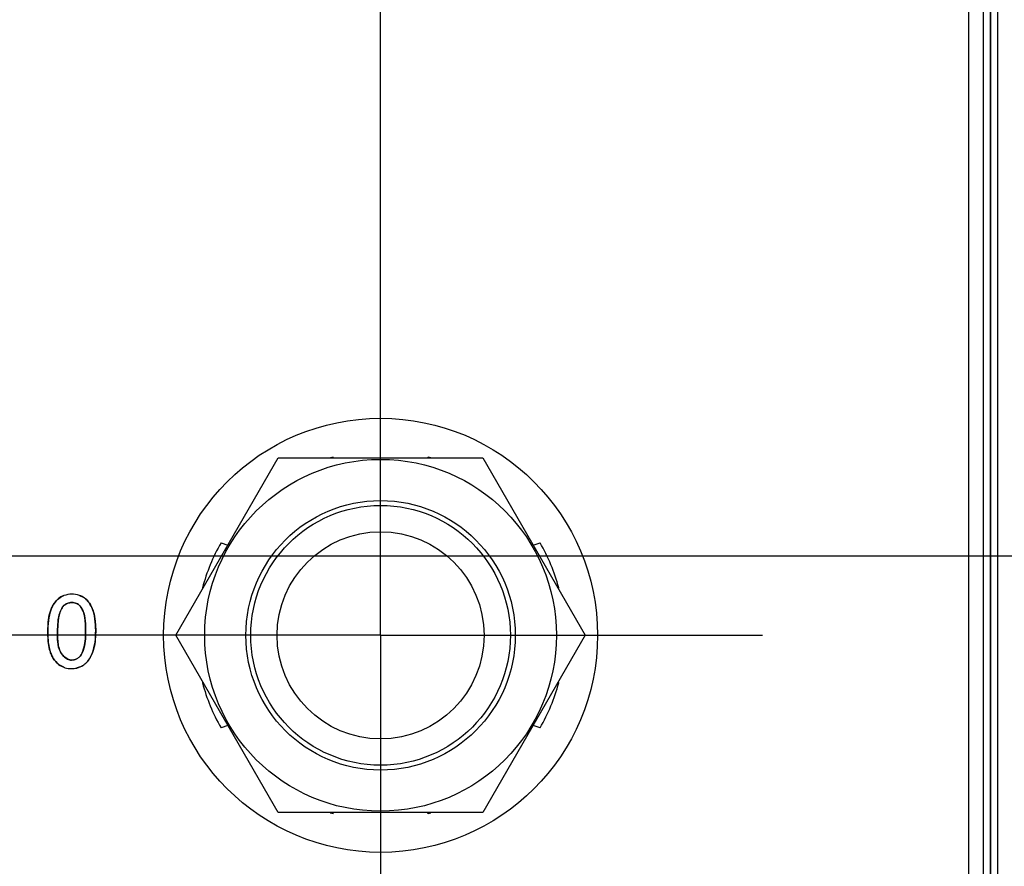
# Model space of a CAD drawing. Header units: inches. Extents: x 0 to 34, y 0 to 22.
# Tile 24 of 139: x 6.469 to 7.163, y 15.771 to 16.368. Entities that reach past the tile are written whole.
import ezdxf

# ---------------------------------------------------------------- set-up
doc = ezdxf.new("R2010")
doc.units = ezdxf.units.IN
doc.header["$LTSCALE"] = 1.87
doc.header["$MEASUREMENT"] = 0
doc.linetypes.add('CENTER', pattern=[0.6, 0.375, -0.075, 0.075, -0.075])
doc.layers.get('0').update_dxf_attribs({"linetype": 'CONTINUOUS'})
for name, color, linetype in [('02___PRT_ALL_AXES', 7, 'CONTINUOUS'), ('DEFAULT_1', 7, 'CENTER'), ('DIMENSIONS', 7, 'CONTINUOUS')]:
    doc.layers.add(name, color=color, linetype=linetype)
doc.styles.get("Standard").update_dxf_attribs({"font": 'txt', "width": 0.8})
doc.dimstyles.new('DIMSTYLE_1', dxfattribs={"dimtxt": 0.125, "dimasz": 0.18, "dimexe": 0.125, "dimexo": 0.0625, "dimgap": 0.03125, "dimtad": 0, "dimtih": 1, "dimtoh": 1, "dimdsep": 46, "dimtxsty": 'STANDARD', "dimblk": '_FILLED', "dimblk1": '_FILLED', "dimblk2": '_FILLED', "dimcen": 0.09, "dimazin": 2, "dimtp": 0.001, "dimtm": 0.001, "dimtfac": 1, "dimtofl": 0, "dimtmove": 0, "dimatfit": 3, "dimldrblk": '_FILLED', "dimfxl": 1, "dimtolj": 1, "dimarcsym": 0})

# ---------------------------------------------------------------- blocks, each defined once
blk = doc.blocks.new('*D14')
at = {"layer": 'DIMENSIONS', "color": 2, "linetype": 'CONTINUOUS'}
blk.add_line((7.22993, 17.80067), (5.38823, 17.80067), dxfattribs=at)
at = {"layer": 'DIMENSIONS', "color": 2, "linetype": 'CONTINUOUS', "insert": (5.32573, 17.86317), "char_height": 0.125, "width": 1.325, "attachment_point": 3, "line_spacing_factor": 0.9}
blk.add_mtext('88.11{\\ftxt.shx;\\W1.000000;\\H0.125000; }[3.469]', dxfattribs=at)
blk = doc.blocks.new('_FILLED')
at = {"color": 0, "linetype": 'BYBLOCK'}
blk.add_solid([(0, 0), (-1, 0.1736), (-1, -0.1736)], dxfattribs=at)
blk = doc.blocks.new('*D22')
at = {"layer": 'DIMENSIONS', "color": 2, "linetype": 'CONTINUOUS'}
blk.add_line((7.68522, 15.98946), (5.38823, 15.98946), dxfattribs=at)
at = {"layer": 'DIMENSIONS', "color": 2, "linetype": 'CONTINUOUS', "insert": (5.32573, 16.05196), "char_height": 0.125, "width": 1.325, "attachment_point": 3, "line_spacing_factor": 0.9}
blk.add_mtext('42.11{\\ftxt.shx;\\W1.000000;\\H0.125000; }[1.658]', dxfattribs=at)
blk = doc.blocks.new('*D26')
at = {"layer": 'DIMENSIONS', "color": 2, "linetype": 'CONTINUOUS'}
blk.add_line((8.07229, 15.75194), (8.07229, 13.64417), dxfattribs=at)
at = {"layer": 'DIMENSIONS', "color": 2, "linetype": 'CONTINUOUS', "insert": (8.00979, 13.58167), "char_height": 0.125, "width": 1.325, "attachment_point": 3, "rotation": 90, "line_spacing_factor": 0.9}
blk.add_mtext('50.71{\\ftxt.shx;\\W1.000000;\\H0.125000; }[1.997]', dxfattribs=at)
blk = doc.blocks.new('*D27')
at = {"layer": 'DIMENSIONS', "color": 2, "linetype": 'CONTINUOUS'}
blk.add_line((6.72329, 15.99613), (6.72329, 18.48817), dxfattribs=at)
at = {"layer": 'DIMENSIONS', "color": 2, "linetype": 'CONTINUOUS', "insert": (6.66079, 18.55067), "char_height": 0.125, "width": 1.225, "attachment_point": 1, "rotation": 90, "line_spacing_factor": 0.9}
blk.add_mtext('16.45{\\ftxt.shx;\\W1.000000;\\H0.125000; }[.648]', dxfattribs=at)
blk = doc.blocks.new('*D29')
at = {"layer": 'DIMENSIONS', "color": 2, "linetype": 'CONTINUOUS'}
blk.add_line((10.02389, 16.33599), (10.02389, 18.48817), dxfattribs=at)
at = {"layer": 'DIMENSIONS', "color": 2, "linetype": 'CONTINUOUS', "insert": (9.96139, 18.55067), "char_height": 0.125, "width": 1.425, "attachment_point": 1, "rotation": 90, "line_spacing_factor": 0.9}
blk.add_mtext('100.28{\\ftxt.shx;\\W1.000000;\\H0.125000; }[3.948]', dxfattribs=at)
blk = doc.blocks.new('*D30')
at = {"layer": 'DIMENSIONS', "color": 2, "linetype": 'CONTINUOUS'}
blk.add_line((11.88389, 16.33599), (11.88389, 18.48817), dxfattribs=at)
at = {"layer": 'DIMENSIONS', "color": 2, "linetype": 'CONTINUOUS', "insert": (11.82139, 18.55067), "char_height": 0.125, "width": 1.425, "attachment_point": 1, "rotation": 90, "line_spacing_factor": 0.9}
blk.add_mtext('147.53{\\ftxt.shx;\\W1.000000;\\H0.125000; }[5.808]', dxfattribs=at)
blk = doc.blocks.new('*D31')
at = {"layer": 'DIMENSIONS', "color": 2, "linetype": 'CONTINUOUS'}
blk.add_line((15.60389, 16.33599), (15.60389, 18.48817), dxfattribs=at)
at = {"layer": 'DIMENSIONS', "color": 2, "linetype": 'CONTINUOUS', "insert": (15.54139, 18.55067), "char_height": 0.125, "width": 1.425, "attachment_point": 1, "rotation": 90, "line_spacing_factor": 0.9}
blk.add_mtext('242.02{\\ftxt.shx;\\W1.000000;\\H0.125000; }[9.528]', dxfattribs=at)

msp = doc.modelspace()

# ---------------------------------------------------------------- linework, layer by layer
at = {"color": 7, "linetype": 'CONTINUOUS'}
for p, q in [((7.14817, 17.68459), (7.14817, 14.44774)), ((7.15309, 17.68459), (7.15309, 14.44774)), ((7.15344, 17.68459), (7.15344, 14.44774)), ((7.15836, 17.68459), (7.15836, 14.44774)), ((6.57895, 15.93363), (6.65112, 16.05863)), ((6.65112, 16.05863), (6.79545, 16.05863)), ((6.68979, 16.05924), (6.69011, 16.05863)), ((6.75646, 16.05863), (6.75679, 16.05924)), ((6.79545, 16.05863), (6.86762, 15.93363)), ((6.61078, 15.99876), (6.61568, 15.99724)), ((6.8309, 15.99724), (6.83579, 15.99876)), ((6.59815, 15.96688), (6.59768, 15.96713)), ((6.65112, 15.80863), (6.57895, 15.93363)), ((6.86762, 15.93363), (6.79545, 15.80863)), ((6.59768, 15.90013), (6.59815, 15.90037)), ((6.61568, 15.87001), (6.61078, 15.86849)), ((6.83579, 15.86849), (6.8309, 15.87001)), ((6.79545, 15.80863), (6.65112, 15.80863)), ((6.69011, 15.80863), (6.68979, 15.80802)), ((6.75679, 15.80802), (6.75646, 15.80863))]:
    msp.add_line(p, q, dxfattribs=at)
at = {"color": 40, "linetype": 'CONTINUOUS'}
for p, q in [((6.49547, 15.95895), (6.49737, 15.96038)), ((6.49737, 15.96038), (6.49989, 15.9616)), ((6.51102, 15.9617), (6.51361, 15.96051)), ((6.49743, 15.95034), (6.49627, 15.94611)), ((6.48857, 15.93578), (6.48891, 15.94294)), ((6.4957, 15.94134), (6.49557, 15.93615)), ((6.49627, 15.94611), (6.4957, 15.94134)), ((6.51524, 15.9415), (6.51472, 15.94627)), ((6.51532, 15.93628), (6.51524, 15.9415)), ((6.52207, 15.94378), (6.5224, 15.93695)), ((6.48886, 15.92945), (6.48857, 15.93578)), ((6.49557, 15.93615), (6.49557, 15.93098)), ((6.51518, 15.93119), (6.51532, 15.93628)), ((6.5224, 15.93695), (6.52208, 15.93)), ((6.51457, 15.92653), (6.51518, 15.93119)), ((6.51337, 15.92239), (6.51457, 15.92653)), ((6.50541, 15.91617), (6.50712, 15.91636)), ((6.49993, 15.91108), (6.49712, 15.91256))]:
    msp.add_line(p, q, dxfattribs=at)
at = {"color": 7, "linetype": 'CONTINUOUS'}
for radius in [0.124, 0.095]:
    msp.add_circle((6.72329, 15.93363), radius, dxfattribs=at)
for start, end in [(104.93318, 105.77503), (74.225, 75.06682), (149.93318, 165.06682), (14.93318, 30.06682), (194.93318, 210.06682), (329.93318, 345.06682), (254.16895, 255.06682), (284.93318, 285.83115)]:
    msp.add_arc((6.72329, 15.93363), 0.13, start, end, dxfattribs=at)
at = {"color": 40, "linetype": 'CONTINUOUS'}
for centre, radius, start, end in [((6.50742, 15.95008), 0.01213, 48.6781, 59.28811), ((6.50598, 15.92577), 0.01591, 227.4106, 236.15601), ((6.50527, 15.92448), 0.00832, 282.82869, 293.95668), ((6.50582, 15.92416), 0.01398, 304.33667, 313.28105), ((6.50533, 15.92576), 0.01564, 270.03067, 284.06329), ((6.50608, 15.92377), 0.01351, 298.50759, 304.33225)]:
    msp.add_arc(centre, radius, start, end, dxfattribs=at)
at = {"color": 7, "linetype": 'CONTINUOUS'}
for points in [[(6.50548, 15.96261), (6.50361, 15.96261), (6.50168, 15.96227), (6.49988, 15.9616)], [(6.51101, 15.9617), (6.50923, 15.96232), (6.50732, 15.96261), (6.50548, 15.96261)], [(6.49185, 15.9185), (6.49346, 15.91523), (6.49648, 15.91242), (6.49993, 15.91108)], [(6.50864, 15.91687), (6.50762, 15.91641), (6.5065, 15.91617), (6.50541, 15.91617)], [(6.50534, 15.91012), (6.50781, 15.91012), (6.51035, 15.91072), (6.51254, 15.9119)]]:
    msp.add_open_spline(points, degree=3, dxfattribs=at)
for points, knots in [([(6.49988, 15.9616), (6.4985, 15.96108), (6.49448, 15.95889), (6.48922, 15.94989), (6.48857, 15.94125), (6.48857, 15.93578)], [0, 0, 0, 0, 0.144913, 0.448188, 1, 1, 1, 1]), ([(6.49557, 15.93615), (6.49557, 15.94075), (6.49578, 15.94738), (6.49966, 15.95531), (6.50368, 15.95677), (6.50555, 15.95677)], [0, 0, 0, 0, 0.546687, 0.77709, 1, 1, 1, 1]), ([(6.50555, 15.95677), (6.50721, 15.95677), (6.5108, 15.95575), (6.5153, 15.94818), (6.51532, 15.94126), (6.51532, 15.93628)], [0, 0, 0, 0, 0.198863, 0.404873, 1, 1, 1, 1]), ([(6.5224, 15.93695), (6.5224, 15.94249), (6.52173, 15.9511), (6.51599, 15.95942), (6.51226, 15.96127), (6.51101, 15.9617)], [0, 0, 0, 0, 0.576338, 0.865644, 1, 1, 1, 1]), ([(6.48857, 15.93578), (6.48857, 15.93092), (6.48906, 15.92485), (6.49139, 15.91942), (6.49185, 15.9185)], [0, 0, 0, 0, 0.825102, 1, 1, 1, 1]), ([(6.50541, 15.91617), (6.50218, 15.91617), (6.49494, 15.92303), (6.49557, 15.93136), (6.49557, 15.93615)], [0, 0, 0, 0, 0.403352, 1, 1, 1, 1]), ([(6.51532, 15.93628), (6.51532, 15.93176), (6.51505, 15.9257), (6.51239, 15.9201), (6.51147, 15.91899)], [0, 0, 0, 0, 0.758212, 1, 1, 1, 1]), ([(6.5154, 15.91398), (6.51937, 15.9177), (6.52213, 15.92626), (6.5224, 15.93426), (6.5224, 15.93695)], [0, 0, 0, 0, 0.669699, 1, 1, 1, 1]), ([(6.51147, 15.91899), (6.51118, 15.91865), (6.51036, 15.91781), (6.50933, 15.91717), (6.50864, 15.91687)], [0, 0, 0, 0, 0.380535, 1, 1, 1, 1]), ([(6.51254, 15.9119), (6.51257, 15.91192), (6.51361, 15.91249), (6.51457, 15.9132), (6.5154, 15.91398)], [0, 0, 0, 0, 0.032229, 1, 1, 1, 1]), ([(6.49993, 15.91108), (6.50019, 15.91098), (6.50194, 15.91035), (6.50378, 15.91012), (6.50534, 15.91012)], [0, 0, 0, 0, 0.147124, 1, 1, 1, 1])]:
    msp.add_open_spline(points, degree=3, knots=knots, dxfattribs=at)
at = {"color": 40, "linetype": 'CONTINUOUS'}
for points in [[(6.49231, 15.95481), (6.49315, 15.95636), (6.49419, 15.95778), (6.49547, 15.95895)], [(6.50555, 15.95677), (6.50442, 15.95677), (6.50326, 15.95651), (6.5022, 15.95604)], [(6.50894, 15.95607), (6.50788, 15.95654), (6.50669, 15.95677), (6.50555, 15.95677)], [(6.51101, 15.9617), (6.51101, 15.9617), (6.51102, 15.9617), (6.51102, 15.9617)], [(6.51543, 15.95919), (6.51671, 15.95806), (6.51777, 15.95668), (6.51864, 15.95519)], [(6.48891, 15.94294), (6.48914, 15.9451), (6.48952, 15.94724), (6.49012, 15.94933)], [(6.49932, 15.95384), (6.4985, 15.95282), (6.4979, 15.9516), (6.49743, 15.95034)], [(6.51472, 15.94627), (6.51446, 15.9477), (6.51409, 15.9491), (6.51356, 15.95046)], [(6.52087, 15.94996), (6.52147, 15.94795), (6.52184, 15.94588), (6.52207, 15.94378)], [(6.48991, 15.92361), (6.4894, 15.92552), (6.48907, 15.92748), (6.48886, 15.92945)], [(6.49557, 15.93098), (6.49561, 15.9294), (6.49574, 15.92783), (6.49606, 15.92629)], [(6.49606, 15.92629), (6.49634, 15.92491), (6.49678, 15.92356), (6.49746, 15.92224)], [(6.51147, 15.919), (6.51229, 15.91999), (6.51289, 15.92117), (6.51337, 15.92239)], [(6.52085, 15.92358), (6.5203, 15.92166), (6.51956, 15.9198), (6.51859, 15.9181)], [(6.49521, 15.91406), (6.49382, 15.91534), (6.49265, 15.91686), (6.49185, 15.9185)], [(6.49979, 15.91896), (6.50062, 15.91809), (6.50156, 15.91736), (6.50258, 15.91686)], [(6.50258, 15.91686), (6.50348, 15.91642), (6.50443, 15.91617), (6.50541, 15.91617)], [(6.51147, 15.91899), (6.51147, 15.919), (6.51147, 15.919), (6.51147, 15.919)], [(6.51859, 15.9181), (6.51772, 15.91657), (6.51667, 15.91517), (6.5154, 15.91398)], [(6.51253, 15.9119), (6.51146, 15.91132), (6.51031, 15.91088), (6.50913, 15.91059)]]:
    msp.add_open_spline(points, degree=3, dxfattribs=at)
for points, knots in [([(6.5022, 15.95604), (6.5015, 15.95572), (6.50044, 15.95506), (6.49961, 15.95419), (6.49932, 15.95384)], [0, 0, 0, 0, 0.621068, 1, 1, 1, 1]), ([(6.51167, 15.95393), (6.51127, 15.95444), (6.51045, 15.95527), (6.50943, 15.95585), (6.50894, 15.95607)], [0, 0, 0, 0, 0.549579, 1, 1, 1, 1]), ([(6.51864, 15.95519), (6.51899, 15.95458), (6.51986, 15.95288), (6.52052, 15.95111), (6.52087, 15.94996)], [0, 0, 0, 0, 0.364989, 1, 1, 1, 1]), ([(6.49012, 15.94933), (6.49037, 15.95024), (6.49099, 15.9521), (6.49182, 15.95391), (6.49231, 15.95481)], [0, 0, 0, 0, 0.478707, 1, 1, 1, 1]), ([(6.51356, 15.95046), (6.51348, 15.95066), (6.51298, 15.95189), (6.51235, 15.95308), (6.51167, 15.95393)], [0, 0, 0, 0, 0.166182, 1, 1, 1, 1]), ([(6.52208, 15.93), (6.52204, 15.92964), (6.52179, 15.92751), (6.52136, 15.92534), (6.52085, 15.92358)], [0, 0, 0, 0, 0.169342, 1, 1, 1, 1]), ([(6.49185, 15.9185), (6.49139, 15.91942), (6.49067, 15.9211), (6.49012, 15.92285), (6.48991, 15.92361)], [0, 0, 0, 0, 0.564652, 1, 1, 1, 1]), ([(6.49746, 15.92224), (6.49751, 15.92214), (6.49813, 15.92098), (6.49893, 15.91985), (6.49979, 15.91896)], [0, 0, 0, 0, 0.085358, 1, 1, 1, 1])]:
    msp.add_open_spline(points, degree=3, knots=knots, dxfattribs=at)
at = {"layer": '02___PRT_ALL_AXES', "color": 7, "linetype": 'CONTINUOUS'}
for p, q in [((7.13813, 14.45156), (7.13813, 17.68204)), ((6.8489, 15.96713), (6.84843, 15.96688)), ((6.84843, 15.90037), (6.8489, 15.90013))]:
    msp.add_line(p, q, dxfattribs=at)
for radius in [0.153, 0.09154, 0.073]:
    msp.add_circle((6.72329, 15.93363), radius, dxfattribs=at)
at = {"layer": 'DEFAULT_1', "color": 7, "linetype": 'CENTER'}
for q in [(6.72329, 16.20296), (6.45395, 15.93363), (6.72329, 15.66429), (6.99262, 15.93363)]:
    msp.add_line((6.72329, 15.93363), q, dxfattribs=at)

# ---------------------------------------------------------------- dimensions: what is measured, and where the dimension line sits
at = {"layer": 'DIMENSIONS', "color": 2, "linetype": 'CONTINUOUS'}
for feature_location, offset, dtype, origin, picture, middle in [((10.02389, 16.33599), (0, 2.15218), 1, (6.07573, 16.27349), '*D29', (10.02389, 19.26317)), ((11.88389, 16.33599), (0, 2.15218), 1, (6.07573, 16.27349), '*D30', (11.88389, 19.26317)), ((15.60389, 16.33599), (0, 2.15218), 1, (6.07573, 16.27349), '*D31', (15.60389, 19.26317)), ((6.72329, 15.99613), (0, 2.49204), 1, (6.07573, 15.66429), '*D27', (6.72329, 19.16317)), ((7.22993, 17.80067), (-1.8417, 0), 0, (7.29243, 14.33167), '*D14', (4.66323, 17.80067)), ((7.68522, 15.98946), (-2.29699, 0), 0, (7.74772, 14.33167), '*D22', (4.66323, 15.98946)), ((8.07229, 15.75194), (0, -2.10778), 1, (6.07573, 15.81444), '*D26', (8.07229, 12.91917))]:
    dim = msp.add_ordinate_dim(feature_location=feature_location, offset=offset, dtype=dtype, origin=origin, dimstyle='DIMSTYLE_1', dxfattribs=at)
    dim.commit()
    dim.dimension.update_dxf_attribs({"geometry": picture, "text_midpoint": middle})

doc.saveas('drawing.dxf')
